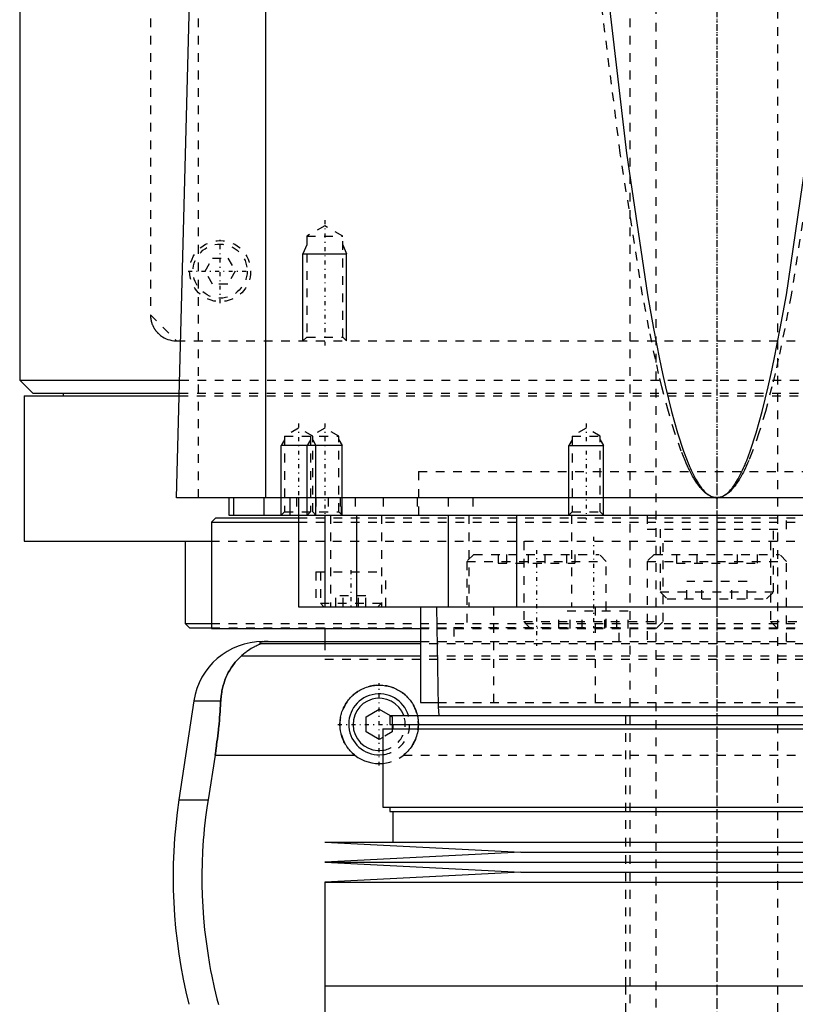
# Model space of a CAD drawing. Extents: x -90 to 90, y -139 to 487.
# Tile 5 of 14: x -80 to 9, y -42 to 71. Entities that reach past the tile are written whole.
import ezdxf

# ---------------------------------------------------------------- set-up
doc = ezdxf.new("R2010")
doc.units = 0
doc.linetypes.add('CENTER', pattern=[1.5, 0.45, -0.5, 0.05, -0.5])
doc.linetypes.add('DASHED', pattern=[2, 1, -1])
for name, color, linetype in [('AM_0', 7, 'CONTINUOUS'), ('AM_10', 7, 'CONTINUOUS'), ('AM_3', 7, 'DASHED'), ('AM_7', 7, 'CENTER')]:
    doc.layers.add(name, color=color, linetype=linetype)

msp = doc.modelspace()

# ---------------------------------------------------------------- linework, layer by layer
at = {"layer": 'AM_0', "color": 7, "linetype": 'CONTINUOUS'}
for p, q in [((-80, 291.5), (-80, 30)), ((-51.74, 16.5), (-51.74, 77.05)), ((-62, 16.5), (-60.5, 73.35)), ((-80, 30), (-78.5, 28.5)), ((-80, 30), (-61.61, 30)), ((-78.5, 28.5), (-61.65, 28.5)), ((-75, 28.5), (-75, 28.2)), ((-79.5, 28.2), (-79.5, 11.5)), ((-79.5, 28.2), (-61.66, 28.2)), ((62, 16.5), (-62, 16.5)), ((-56, 16.5), (-56, 14.5)), ((-55.47, 16.5), (-55.47, 14.5)), ((-52, 16.5), (-52, 14.5)), ((-49, 16.5), (-49, 14.5)), ((-48, 16.5), (-48, 4)), ((-57.5, 14.2), (-58, 13.7)), ((-58, 13.7), (-58, 1.5)), ((-58, 13.7), (-48.01, 13.7)), ((-57.5, 14.2), (-48.01, 14.2)), ((-56, 14.5), (56, 14.5)), ((-45, 14.5), (-45, 4)), ((-41.36, 14.5), (-41.36, 4)), ((-30.85, 14.5), (-30.85, 4)), ((-23, 14.5), (-23, 4)), ((-13, 14.5), (-13, 14.5)), ((0, 14.5), (0, 4)), ((-79.5, 11.5), (-58.06, 11.5)), ((-61, 11.5), (-61, 2.08)), ((-48, 4), (48, 4)), ((-34, 4), (-34, -7)), ((-32.18, 4), (-32, -7.5)), ((-61, 2.08), (-60.5, 1.58)), ((-61, 2.08), (-58.04, 2.08)), ((-60.5, 1.58), (-58.02, 1.58)), ((-58, 1.5), (-34.04, 1.5)), ((-45, 1.5), (-45, 0)), ((-52.11, 0), (-34, 0)), ((-34, -0.25), (-52.38, -0.25)), ((-34, -1.69), (-54.6, -1.69)), ((-60.02, -6.81), (-61.72, -18.16)), ((-60.02, -6.81), (-56.93, -6.81)), ((-40.25, -8.63), (-38.75, -7.77)), ((-38.75, -7.77), (-37.48, -8.5)), ((-34, -7), (-32.01, -7)), ((-32, -7.5), (-31.9, -8.5)), ((-32, -7.5), (32, -7.5)), ((-40.25, -10.37), (-40.25, -8.63)), ((-37.53, -8.5), (-37.53, -9.5)), ((-37.53, -8.5), (37.53, -8.5)), ((-38.33, -10), (-38.33, -19)), ((-38.33, -10), (38.33, -10)), ((-37.53, -9.5), (37.53, -9.5)), ((-37.25, -9.5), (-37.25, -10)), ((-37.17, -9.5), (-37.17, -10)), ((-38.75, -11.23), (-40.25, -10.37)), ((-38.33, -10.99), (-38.75, -11.23)), ((-57.58, -13.03), (-58.39, -18.16)), ((-57.58, -13.03), (-41.54, -13.03)), ((-61.72, -18.16), (-58.39, -18.16)), ((-38.33, -19), (38.33, -19)), ((-37.53, -19), (-37.53, -19.5)), ((-37.53, -19.5), (37.53, -19.5)), ((-37.17, -19.5), (-37.17, -23)), ((-45, -23), (-22.5, -24.15)), ((-45, -23), (45, -23)), ((-22.5, -24.15), (-45, -25.3)), ((-22.5, -24.15), (22.5, -24.15)), ((-45, -25.3), (-22.5, -26.45)), ((-45, -25.3), (45, -25.3)), ((-22.5, -26.45), (-45, -27.6)), ((-22.5, -26.45), (22.5, -26.45)), ((-45, -27.6), (-45, -39.5)), ((-45, -27.6), (45, -27.6)), ((-45, -39.5), (45, -39.5)), ((-45, -39.5), (-45, -52.9)), ((-45, -39.5), (0, -39.5))]:
    msp.add_line(p, q, dxfattribs=at)
for points in [[(-12.4, 73.35, 0), (-10.36, 56.04, 0), (-7.97, 39.77, 0), (-7.28, 35.91, 0), (-6.59, 32.39, 0), (-6.24, 30.76, 0), (-5.9, 29.22, 0), (-5.21, 26.41, 0), (-4.52, 23.94, 0), (-3.82, 21.83, 0), (-3.42, 20.76, 0), (-3.3, 20.48, 0), (-3.19, 20.2, 0), (-3.13, 20.07, 0), (-3.07, 19.94, 0), (-2.95, 19.68, 0), (-2.84, 19.44, 0), (-2.72, 19.2, 0), (-2.61, 18.98, 0), (-2.49, 18.76, 0), (-2.43, 18.66, 0), (-2.38, 18.56, 0), (-2.26, 18.36, 0), (-2.14, 18.18, 0), (-2.09, 18.09, 0), (-2.03, 18, 0), (-1.91, 17.83, 0), (-1.8, 17.68, 0), (-1.74, 17.6, 0), (-1.68, 17.53, 0), (-1.56, 17.39, 0), (-1.45, 17.27, 0), (-1.33, 17.15, 0), (-1.22, 17.04, 0), (-1.1, 16.94, 0), (-1.04, 16.9, 0), (-0.99, 16.85, 0), (-0.87, 16.78, 0), (-0.75, 16.71, 0), (-0.64, 16.65, 0), (-0.57, 16.62, 0), (-0.55, 16.61, 0), (-0.53, 16.6, 0), (-0.52, 16.6, 0), (-0.51, 16.6, 0), (-0.49, 16.59, 0), (-0.47, 16.58, 0), (-0.45, 16.58, 0), (-0.43, 16.57, 0), (-0.42, 16.56, 0), (-0.41, 16.56, 0), (-0.4, 16.56, 0), (-0.38, 16.55, 0), (-0.36, 16.55, 0), (-0.35, 16.54, 0), (-0.34, 16.54, 0), (-0.32, 16.54, 0), (-0.3, 16.53, 0), (-0.29, 16.53, 0), (-0.28, 16.53, 0), (-0.26, 16.52, 0), (-0.24, 16.52, 0), (-0.22, 16.52, 0), (-0.2, 16.51, 0), (-0.18, 16.51, 0), (-0.17, 16.51, 0), (-0.16, 16.51, 0), (-0.14, 16.51, 0), (-0.13, 16.51, 0), (-0.11, 16.5, 0), (-0.09, 16.5, 0), (-0.07, 16.5, 0), (-0.06, 16.5, 0), (-0.05, 16.5, 0), (-0.03, 16.5, 0), (-0.01, 16.5, 0), (0, 16.5, 0)], [(0, 16.5, 0), (0.01, 16.5, 0), (0.03, 16.5, 0), (0.05, 16.5, 0), (0.06, 16.5, 0), (0.07, 16.5, 0), (0.09, 16.5, 0), (0.11, 16.5, 0), (0.13, 16.51, 0), (0.14, 16.51, 0), (0.16, 16.51, 0), (0.17, 16.51, 0), (0.18, 16.51, 0), (0.2, 16.51, 0), (0.22, 16.52, 0), (0.24, 16.52, 0), (0.26, 16.52, 0), (0.28, 16.53, 0), (0.29, 16.53, 0), (0.3, 16.53, 0), (0.32, 16.54, 0), (0.34, 16.54, 0), (0.35, 16.54, 0), (0.36, 16.55, 0), (0.38, 16.55, 0), (0.4, 16.56, 0), (0.41, 16.56, 0), (0.42, 16.56, 0), (0.43, 16.57, 0), (0.45, 16.58, 0), (0.47, 16.58, 0), (0.49, 16.59, 0), (0.51, 16.6, 0), (0.52, 16.6, 0), (0.53, 16.6, 0), (0.55, 16.61, 0), (0.57, 16.62, 0), (0.59, 16.63, 0), (0.61, 16.63, 0), (0.63, 16.64, 0), (0.64, 16.65, 0), (0.65, 16.65, 0), (0.67, 16.66, 0), (0.69, 16.67, 0), (0.75, 16.71, 0), (0.87, 16.78, 0), (0.99, 16.85, 0), (1.04, 16.9, 0), (1.1, 16.94, 0), (1.22, 17.04, 0), (1.33, 17.15, 0), (1.45, 17.27, 0), (1.56, 17.39, 0), (1.68, 17.53, 0), (1.74, 17.6, 0), (1.8, 17.68, 0), (1.91, 17.83, 0), (2.03, 18, 0), (2.09, 18.09, 0), (2.14, 18.18, 0), (2.26, 18.36, 0), (2.38, 18.56, 0), (2.43, 18.66, 0), (2.49, 18.76, 0), (2.61, 18.98, 0), (2.72, 19.2, 0), (2.84, 19.44, 0), (2.95, 19.68, 0), (3.07, 19.94, 0), (3.13, 20.07, 0), (3.19, 20.2, 0), (3.3, 20.48, 0), (3.42, 20.76, 0), (3.82, 21.83, 0), (4.52, 23.94, 0), (5.21, 26.41, 0), (5.9, 29.22, 0), (6.24, 30.76, 0), (6.59, 32.39, 0), (7.28, 35.91, 0), (7.97, 39.77, 0), (10.36, 56.04, 0)], [(-51.49, 0, 0), (-51.5, 0, 0), (-51.51, 0, 0), (-51.52, 0, 0), (-51.52, 0, 0), (-51.53, 0, 0), (-51.53, 0, 0), (-51.54, 0, 0), (-51.55, 0, 0), (-51.56, 0, 0), (-51.57, 0, 0), (-51.57, 0, 0), (-51.58, 0, 0), (-51.59, 0, 0), (-51.6, 0, 0), (-51.6, 0, 0), (-51.61, 0, 0), (-51.62, 0, 0), (-51.63, 0, 0), (-51.63, 0, 0), (-51.64, 0, 0), (-51.65, 0, 0), (-51.65, 0, 0), (-51.66, 0, 0), (-51.67, 0, 0), (-51.67, 0, 0), (-51.68, 0, 0), (-51.68, 0, 0), (-51.69, 0, 0), (-51.7, 0, 0), (-51.7, 0, 0), (-51.71, 0, 0), (-51.72, 0, 0), (-51.72, 0, 0), (-51.73, 0, 0), (-51.73, 0, 0), (-51.74, 0, 0), (-51.75, 0, 0), (-51.76, 0, 0), (-51.76, -0.01, 0), (-51.77, -0.01, 0), (-51.77, -0.01, 0), (-51.78, -0.01, 0), (-51.78, -0.01, 0), (-51.79, -0.01, 0), (-51.8, -0.01, 0), (-51.8, -0.01, 0), (-51.81, -0.01, 0), (-51.81, -0.01, 0), (-51.82, -0.01, 0), (-51.82, -0.01, 0), (-51.84, -0.01, 0), (-51.87, -0.01, 0), (-51.89, -0.01, 0), (-51.91, -0.01, 0), (-51.93, -0.01, 0), (-51.96, -0.02, 0), (-51.99, -0.02, 0), (-52.01, -0.02, 0), (-52.04, -0.02, 0), (-52.05, -0.03, 0), (-52.06, -0.03, 0), (-52.08, -0.03, 0), (-52.1, -0.03, 0), (-52.1, -0.03, 0), (-52.11, -0.03, 0), (-52.13, -0.04, 0), (-52.15, -0.04, 0), (-52.15, -0.04, 0), (-52.16, -0.04, 0), (-52.17, -0.04, 0), (-52.19, -0.04, 0), (-52.23, -0.05, 0), (-52.3, -0.07, 0), (-52.35, -0.08, 0), (-52.39, -0.1, 0), (-52.41, -0.11, 0), (-52.42, -0.12, 0), (-52.43, -0.13, 0), (-52.45, -0.14, 0), (-52.45, -0.16, 0), (-52.45, -0.17, 0), (-52.45, -0.19, 0), (-52.44, -0.2, 0), (-52.44, -0.21, 0), (-52.43, -0.22, 0), (-52.41, -0.23, 0), (-52.39, -0.25, 0), (-52.38, -0.25, 0)], [(-52.38, -0.25, 0), (-52.38, -0.25, 0), (-52.38, -0.26, 0), (-52.38, -0.26, 0), (-52.38, -0.26, 0), (-52.38, -0.26, 0), (-52.38, -0.26, 0), (-52.38, -0.27, 0), (-52.38, -0.27, 0), (-52.38, -0.27, 0), (-52.39, -0.27, 0), (-52.39, -0.28, 0), (-52.39, -0.28, 0), (-52.4, -0.28, 0), (-52.41, -0.28, 0), (-52.41, -0.29, 0), (-52.42, -0.29, 0), (-52.43, -0.3, 0), (-52.43, -0.3, 0), (-52.44, -0.3, 0), (-52.45, -0.31, 0), (-52.46, -0.31, 0), (-52.46, -0.31, 0), (-52.47, -0.32, 0), (-52.48, -0.32, 0), (-52.49, -0.33, 0), (-52.5, -0.33, 0), (-52.5, -0.33, 0), (-52.51, -0.34, 0), (-52.53, -0.34, 0), (-52.54, -0.35, 0), (-52.55, -0.35, 0), (-52.57, -0.36, 0), (-52.57, -0.36, 0), (-52.58, -0.37, 0), (-52.6, -0.37, 0), (-52.61, -0.38, 0), (-52.66, -0.4, 0), (-52.76, -0.45, 0), (-52.88, -0.51, 0), (-53, -0.57, 0), (-53.06, -0.6, 0), (-53.13, -0.64, 0), (-53.27, -0.72, 0), (-53.43, -0.81, 0), (-53.59, -0.91, 0), (-53.76, -1.02, 0), (-53.94, -1.15, 0), (-54.03, -1.21, 0), (-54.12, -1.29, 0), (-54.31, -1.44, 0), (-54.5, -1.6, 0), (-54.6, -1.69, 0)], [(-54.6, -1.69, 0), (-54.72, -1.8, 0), (-54.94, -2.02, 0), (-55.16, -2.25, 0), (-55.26, -2.37, 0), (-55.36, -2.49, 0), (-55.55, -2.74, 0), (-55.73, -3, 0), (-55.9, -3.27, 0), (-56.06, -3.55, 0), (-56.2, -3.83, 0), (-56.27, -3.98, 0), (-56.33, -4.12, 0), (-56.45, -4.42, 0), (-56.55, -4.72, 0), (-56.65, -5.03, 0), (-56.73, -5.34, 0), (-56.8, -5.66, 0), (-56.82, -5.83, 0), (-56.85, -5.99, 0), (-56.89, -6.32, 0), (-56.92, -6.65, 0), (-56.93, -6.81, 0)], [(-41.54, -13.03, 0), (-41.6, -12.98, 0), (-41.72, -12.88, 0), (-41.84, -12.77, 0), (-41.9, -12.72, 0), (-41.95, -12.66, 0), (-42.06, -12.55, 0), (-42.16, -12.43, 0), (-42.27, -12.31, 0), (-42.36, -12.18, 0), (-42.46, -12.05, 0), (-42.5, -11.98, 0), (-42.55, -11.91, 0), (-42.63, -11.77, 0), (-42.71, -11.63, 0), (-42.79, -11.49, 0), (-42.86, -11.34, 0), (-42.92, -11.19, 0), (-42.95, -11.11, 0), (-42.98, -11.03, 0), (-43.03, -10.88, 0), (-43.08, -10.72, 0), (-43.1, -10.64, 0), (-43.12, -10.56, 0), (-43.16, -10.41, 0), (-43.19, -10.25, 0), (-43.2, -10.17, 0), (-43.21, -10.09, 0), (-43.23, -9.93, 0), (-43.24, -9.77, 0), (-43.25, -9.62, 0), (-43.25, -9.47, 0), (-43.25, -9.31, 0), (-43.24, -9.23, 0), (-43.24, -9.16, 0), (-43.22, -9, 0), (-43.2, -8.84, 0), (-43.18, -8.69, 0), (-43.14, -8.53, 0), (-43.11, -8.38, 0), (-43.09, -8.3, 0), (-43.06, -8.22, 0), (-43.02, -8.07, 0), (-42.96, -7.92, 0), (-42.9, -7.77, 0), (-42.84, -7.62, 0), (-42.77, -7.48, 0), (-42.73, -7.41, 0), (-42.7, -7.34, 0), (-42.62, -7.2, 0), (-42.53, -7.07, 0), (-42.45, -6.93, 0), (-42.35, -6.81, 0), (-42.26, -6.68, 0), (-42.21, -6.62, 0), (-42.16, -6.56, 0), (-42.06, -6.45, 0), (-41.95, -6.34, 0), (-41.85, -6.23, 0), (-41.73, -6.13, 0), (-41.61, -6.03, 0), (-41.55, -5.98, 0), (-41.49, -5.93, 0), (-41.37, -5.84, 0), (-41.24, -5.75, 0), (-41.17, -5.7, 0), (-41.1, -5.66, 0), (-40.96, -5.58, 0), (-40.82, -5.5, 0), (-40.75, -5.47, 0), (-40.67, -5.43, 0), (-40.53, -5.37, 0), (-40.38, -5.3, 0), (-40.22, -5.25, 0), (-40.07, -5.2, 0), (-39.91, -5.15, 0), (-39.83, -5.13, 0), (-39.75, -5.11, 0), (-39.6, -5.08, 0), (-39.44, -5.05, 0), (-39.28, -5.03, 0), (-39.12, -5.02, 0), (-38.96, -5, 0), (-38.88, -5, 0), (-38.8, -5, 0), (-38.65, -5, 0), (-38.49, -5.01, 0), (-38.33, -5.02, 0), (-38.18, -5.04, 0), (-38.02, -5.06, 0), (-37.94, -5.07, 0), (-37.86, -5.09, 0), (-37.7, -5.12, 0), (-37.54, -5.17, 0), (-37.39, -5.21, 0), (-37.23, -5.26, 0), (-37.08, -5.32, 0), (-37, -5.35, 0), (-36.93, -5.38, 0), (-36.78, -5.45, 0), (-36.64, -5.53, 0), (-36.5, -5.6, 0), (-36.36, -5.69, 0), (-36.23, -5.77, 0), (-36.16, -5.82, 0), (-36.1, -5.87, 0), (-35.97, -5.96, 0), (-35.85, -6.06, 0), (-35.79, -6.11, 0), (-35.73, -6.16, 0), (-35.62, -6.26, 0), (-35.52, -6.37, 0), (-35.46, -6.43, 0), (-35.41, -6.48, 0), (-35.31, -6.6, 0), (-35.21, -6.72, 0), (-35.12, -6.84, 0), (-35.03, -6.97, 0), (-34.94, -7.1, 0), (-34.9, -7.17, 0), (-34.86, -7.24, 0), (-34.78, -7.38, 0), (-34.71, -7.52, 0), (-34.64, -7.67, 0), (-34.58, -7.81, 0), (-34.52, -7.96, 0), (-34.49, -8.04, 0), (-34.47, -8.12, 0), (-34.42, -8.27, 0), (-34.38, -8.42, 0), (-34.36, -8.5, 0)], [(-56.93, -6.81, 0), (-56.94, -6.99, 0), (-56.96, -7.33, 0), (-56.98, -7.68, 0), (-56.99, -7.85, 0), (-57, -8.03, 0), (-57.03, -8.37, 0), (-57.06, -8.72, 0), (-57.09, -9.07, 0), (-57.12, -9.42, 0), (-57.15, -9.77, 0), (-57.17, -9.94, 0), (-57.19, -10.12, 0), (-57.23, -10.46, 0), (-57.27, -10.81, 0), (-57.31, -11.15, 0), (-57.36, -11.5, 0), (-57.4, -11.84, 0), (-57.43, -12.01, 0), (-57.45, -12.18, 0), (-57.5, -12.52, 0), (-57.55, -12.86, 0), (-57.58, -13.03, 0)], [(-58.39, -18.16, 0), (-58.5, -18.82, 0), (-58.67, -20.16, 0), (-58.82, -21.48, 0), (-58.88, -22.14, 0), (-58.94, -22.8, 0), (-59.02, -24.1, 0), (-59.07, -25.38, 0), (-59.09, -26.64, 0), (-59.09, -27.88, 0), (-59.06, -29.15, 0), (-59.03, -29.79, 0), (-58.99, -30.44, 0), (-58.9, -31.75, 0), (-58.78, -33.07, 0), (-58.62, -34.4, 0), (-58.43, -35.73, 0), (-58.21, -37.05, 0), (-58.09, -37.72, 0), (-57.96, -38.38, 0), (-57.68, -39.69, 0), (-57.37, -40.98, 0), (-57.2, -41.62, 0)]]:
    msp.add_polyline3d(points, dxfattribs=at)
for centre, radius, start, end in [((-52.11, -8), 8, 90, 171.467), ((-38.75, -9.5), 3.5, 16.6015, 276.9746), ((-38.75, -9.5), 3, 19.4712, 278.1443), ((-38.75, -9.5), 4.5, 231.7104, 275.4193), ((-2.39, -27.06), 60, 171.467, 194.0378)]:
    msp.add_arc(centre, radius, start, end, dxfattribs=at)
at = {"layer": 'AM_10', "color": 7, "linetype": 'CONTINUOUS'}
for p, q in [((-47.07, 45.5), (-47.5, 44.5)), ((-42.93, 45.5), (-42.5, 44.5)), ((-47.5, 34.5), (-47.5, 44.5)), ((-47.5, 44.5), (-42.5, 44.5)), ((-42.5, 34.5), (-42.5, 44.5)), ((-49.62, 23.16), (-50, 22.5)), ((-46.62, 23.16), (-47, 22.5)), ((-46.38, 23.16), (-46, 22.5)), ((-43.38, 23.16), (-43, 22.5)), ((-16.62, 23.16), (-17, 22.5)), ((-13.38, 23.16), (-13, 22.5)), ((-50, 14.5), (-50, 22.5)), ((-43, 22.5), (-50, 22.5)), ((-47, 14.5), (-47, 22.5)), ((-46, 14.5), (-46, 22.5)), ((-43, 14.5), (-43, 22.5)), ((-17, 14.5), (-17, 22.5)), ((-17, 22.5), (-13, 22.5)), ((-13, 14.5), (-13, 22.5))]:
    msp.add_line(p, q, dxfattribs=at)
at = {"layer": 'AM_3', "color": 6, "linetype": 'DASHED'}
for p, q in [((-7, 419), (-7, -110.5)), ((7, -110.5), (7, 419)), ((-10, 403.5), (-10, -70.5)), ((-65, 313.5), (-65, 37.5)), ((-59.5, 16.5), (-59.5, 75.49)), ((-45, 47.69), (-47.07, 46.5)), ((-42.93, 46.5), (-45, 47.69)), ((-47.07, 46.5), (-47.07, 34.93)), ((-47.07, 46.5), (-42.93, 46.5)), ((-42.93, 34.93), (-42.93, 46.5)), ((-58.73, 42.5), (-57.87, 44)), ((-57.87, 44), (-56.13, 44)), ((-56.13, 44), (-55.27, 42.5)), ((-57.87, 41), (-58.73, 42.5)), ((-55.27, 42.5), (-56.13, 41)), ((-56.13, 41), (-57.87, 41)), ((-65, 37.5), (-62, 34.5)), ((-62, 34.5), (62, 34.5)), ((-47.07, 34.93), (-47.5, 34.5)), ((-47.07, 34.93), (-42.93, 34.93)), ((-42.5, 34.5), (-42.93, 34.93)), ((-61.61, 30), (61.61, 30)), ((-61.65, 28.5), (61.65, 28.5)), ((-61.66, 28.2), (61.66, 28.2)), ((-48, 24.5), (-49.62, 23.56)), ((-46.38, 23.56), (-48, 24.5)), ((-45, 24.5), (-46.62, 23.56)), ((-43.38, 23.56), (-45, 24.5)), ((-15, 24.5), (-16.62, 23.56)), ((-13.38, 23.56), (-15, 24.5)), ((-49.62, 23.56), (-49.62, 14.88)), ((-49.62, 23.56), (-43.38, 23.56)), ((-46.62, 23.56), (-46.62, 14.88)), ((-46.38, 14.88), (-46.38, 23.56)), ((-43.38, 14.88), (-43.38, 23.56)), ((-16.62, 23.56), (-16.62, 14.88)), ((-16.62, 23.56), (-13.38, 23.56)), ((-13.38, 14.88), (-13.38, 23.56)), ((-34.25, 19.5), (34.25, 19.5)), ((-34.25, 19.5), (-34.25, 14.2)), ((-34.25, 19.5), (0, 19.5)), ((-48.25, 16.5), (-48.25, 14.5)), ((-46, 16.5), (-46, 14.5)), ((-44.59, 16.5), (-44.59, 14.5)), ((-43.24, 16.5), (-43.24, 14.5)), ((-43.09, 14.5), (-43.09, 16.5)), ((-41.5, 16.5), (-41.5, 14.5)), ((-38.29, 16.5), (-38.29, 14.5)), ((-34.38, 16.5), (-34.38, 14.5)), ((-30.84, 16.5), (-30.84, 14.5)), ((-28, 16.5), (-28, 14.5)), ((-49.62, 14.88), (-50, 14.5)), ((-49.62, 14.88), (-43.38, 14.88)), ((-46.62, 14.88), (-47, 14.5)), ((-46, 14.5), (-46.38, 14.88)), ((-43, 14.5), (-43.38, 14.88)), ((-16.62, 14.88), (-17, 14.5)), ((-16.62, 14.88), (-13.38, 14.88)), ((-13, 14.5), (-13.38, 14.88)), ((-48.01, 14.2), (48.01, 14.2)), ((-48.01, 13.7), (48.01, 13.7)), ((-44.34, 14.5), (-44.34, 4)), ((-38.5, 14.5), (-38.5, 4)), ((-28.48, 14.5), (-28.48, 4)), ((-16.7, 14.5), (-16.7, 4)), ((-8, 14.5), (-8, 12.9)), ((8, 12.9), (8, 14.5)), ((-8, 12.9), (8, 12.9)), ((-6.5, 12.9), (-6.5, 5.7)), ((6.5, 5.7), (6.5, 12.9)), ((-58.06, 11.5), (58.06, 11.5)), ((-22.16, 11.5), (-22.16, 2.3)), ((-6.16, 2.3), (-6.16, 11.5)), ((6.16, 11.5), (6.16, 2.3)), ((-27.9, 10), (-28.7, 9.2)), ((-28.7, 9.2), (-28.7, 1.6)), ((-28.7, 9.2), (-12.7, 9.2)), ((-27.9, 10), (-13.5, 10)), ((-25.1, 10), (-25.1, 9)), ((-24.14, 10), (-24.14, 9)), ((-21.66, 10), (-21.66, 9)), ((-19.74, 10), (-19.74, 9)), ((-17.27, 10), (-17.27, 9)), ((-16.31, 10), (-16.31, 9)), ((-12.7, 9.2), (-13.5, 10)), ((-12.7, 1.6), (-12.7, 9.2)), ((-7.2, 10), (-8, 9.2)), ((-8, 9.2), (-8, 0)), ((-8, 9.2), (8, 9.2)), ((-7.2, 10), (7.2, 10)), ((-4.62, 10), (-4.62, 9)), ((-2.31, 10), (-2.31, 9)), ((2.31, 10), (2.31, 9)), ((4.62, 10), (4.62, 9)), ((8, 9.2), (7.2, 10)), ((8, 0), (8, 9.2)), ((-46, 8), (-46, 4)), ((-46, 8), (-38, 8)), ((-45.5, 8), (-45.5, 4.4)), ((-38, 4), (-38, 8)), ((-25.1, 9), (-16.31, 9)), ((-4.62, 9), (4.62, 9)), ((-3.46, 4.9), (-3.46, 6.9)), ((3.46, 6.9), (-3.46, 6.9)), ((-1.73, 4.9), (-1.73, 6.9)), ((1.73, 4.9), (1.73, 6.9)), ((3.46, 4.9), (3.46, 6.9)), ((-6.5, 5.7), (-5.7, 4.9)), ((-6.5, 5.7), (6.5, 5.7)), ((5.7, 4.9), (6.5, 5.7)), ((-43.73, 4), (-43.73, 5.25)), ((-40.27, 5.25), (-43.73, 5.25)), ((-42.87, 4), (-42.87, 5.25)), ((-41.13, 4), (-41.13, 5.25)), ((-40.27, 4), (-40.27, 5.25)), ((-5.7, 4.9), (5.7, 4.9)), ((-45.5, 4.4), (-45.1, 4)), ((-45.5, 4.4), (-38.5, 4.4)), ((-38.9, 4), (-38.5, 4.4)), ((-25.65, 4), (-25.65, -7)), ((-18.12, 1.5), (-18.12, 3.5)), ((-10.19, 3.5), (-18.12, 3.5)), ((-16.83, 1.5), (-16.83, 3.5)), ((-15.44, 1.5), (-15.44, 3.5)), ((-13.98, 4), (-13.98, -7)), ((-12.87, 1.5), (-12.87, 3.5)), ((-11.48, 1.5), (-11.48, 3.5)), ((-10.19, 1.5), (-10.19, 3.5)), ((-22.16, 2.3), (-21.36, 1.5)), ((-22.16, 2.3), (-6.16, 2.3)), ((-6.96, 1.5), (-6.16, 2.3)), ((6.16, 2.3), (6.96, 1.5)), ((6.16, 2.3), (22.16, 2.3)), ((-58.04, 2.08), (58.04, 2.08)), ((-58.02, 1.58), (58.02, 1.58)), ((-45, 1.58), (-45, 1.5)), ((-34.04, 1.5), (34.04, 1.5)), ((-30.2, 1.6), (-30.2, 0)), ((-30.2, 1.6), (-11.2, 1.6)), ((-20.59, 1.5), (-20.59, 1.6)), ((-15.21, 1.6), (-15.21, 1.5)), ((-11.2, 0), (-11.2, 1.6)), ((-45, 0), (-45, -2)), ((-34, 0), (34, 0)), ((34, -0.25), (-34, -0.25)), ((-45, -2), (45, -2)), ((-45, -2), (45, -2)), ((34, -1.69), (-34, -1.69)), ((-32.01, -7), (32.01, -7)), ((-37.48, -8.5), (-37.25, -8.63)), ((-37.25, -8.63), (-37.25, -9.5)), ((-10.5, -8.5), (-10.5, -39.5)), ((-37.25, -10), (-37.25, -10.37)), ((-37.25, -10.37), (-38.33, -10.99)), ((-35.96, -13.03), (35.96, -13.03)), ((-10.5, -39.5), (-10.5, -70.5))]:
    msp.add_line(p, q, dxfattribs=at)
for points in [[(0, 16.5, 0), (-0.01, 16.5, 0), (-0.03, 16.5, 0), (-0.05, 16.5, 0), (-0.06, 16.5, 0), (-0.07, 16.5, 0), (-0.09, 16.5, 0), (-0.11, 16.5, 0), (-0.13, 16.51, 0), (-0.15, 16.51, 0), (-0.18, 16.51, 0), (-0.19, 16.51, 0), (-0.2, 16.51, 0), (-0.22, 16.51, 0), (-0.24, 16.52, 0), (-0.26, 16.52, 0), (-0.28, 16.52, 0), (-0.3, 16.53, 0), (-0.31, 16.53, 0), (-0.32, 16.53, 0), (-0.34, 16.54, 0), (-0.36, 16.54, 0), (-0.37, 16.54, 0), (-0.38, 16.55, 0), (-0.4, 16.55, 0), (-0.42, 16.56, 0), (-0.43, 16.56, 0), (-0.44, 16.56, 0), (-0.46, 16.57, 0), (-0.49, 16.58, 0), (-0.51, 16.58, 0), (-0.53, 16.59, 0), (-0.55, 16.6, 0), (-0.56, 16.6, 0), (-0.57, 16.6, 0), (-0.59, 16.61, 0), (-0.61, 16.62, 0), (-0.68, 16.65, 0), (-0.81, 16.71, 0), (-0.93, 16.78, 0), (-1.05, 16.85, 0), (-1.12, 16.9, 0), (-1.18, 16.94, 0), (-1.3, 17.04, 0), (-1.43, 17.15, 0), (-1.55, 17.26, 0), (-1.67, 17.39, 0), (-1.8, 17.53, 0), (-1.86, 17.6, 0), (-1.92, 17.68, 0), (-2.05, 17.83, 0), (-2.17, 18, 0), (-2.23, 18.09, 0), (-2.29, 18.17, 0), (-2.42, 18.36, 0), (-2.54, 18.56, 0), (-2.6, 18.66, 0), (-2.66, 18.76, 0), (-2.79, 18.98, 0), (-2.91, 19.2, 0), (-3.04, 19.44, 0), (-3.16, 19.68, 0), (-3.28, 19.94, 0), (-3.35, 20.07, 0), (-3.41, 20.2, 0), (-3.53, 20.47, 0), (-3.65, 20.76, 0), (-4.09, 21.83, 0), (-4.83, 23.94, 0), (-5.57, 26.4, 0), (-6.31, 29.22, 0), (-6.68, 30.76, 0), (-7.05, 32.38, 0), (-7.79, 35.9, 0), (-8.52, 39.76, 0), (-11.09, 56.03, 0), (-13.28, 73.35, 0)], [(11.09, 56.03, 0), (8.52, 39.76, 0), (7.79, 35.9, 0), (7.05, 32.38, 0), (6.68, 30.76, 0), (6.31, 29.22, 0), (5.57, 26.4, 0), (4.83, 23.94, 0), (4.09, 21.83, 0), (3.65, 20.76, 0), (3.53, 20.47, 0), (3.41, 20.2, 0), (3.35, 20.07, 0), (3.28, 19.94, 0), (3.16, 19.68, 0), (3.04, 19.44, 0), (2.91, 19.2, 0), (2.79, 18.98, 0), (2.66, 18.76, 0), (2.6, 18.66, 0), (2.54, 18.56, 0), (2.42, 18.36, 0), (2.29, 18.17, 0), (2.23, 18.09, 0), (2.17, 18, 0), (2.05, 17.83, 0), (1.92, 17.68, 0), (1.86, 17.6, 0), (1.8, 17.53, 0), (1.67, 17.39, 0), (1.55, 17.26, 0), (1.43, 17.15, 0), (1.3, 17.04, 0), (1.18, 16.94, 0), (1.12, 16.9, 0), (1.05, 16.85, 0), (0.93, 16.78, 0), (0.81, 16.71, 0), (0.68, 16.65, 0), (0.56, 16.6, 0), (0.49, 16.58, 0), (0.46, 16.57, 0), (0.44, 16.56, 0), (0.43, 16.56, 0), (0.42, 16.56, 0), (0.4, 16.55, 0), (0.38, 16.55, 0), (0.37, 16.54, 0), (0.36, 16.54, 0), (0.34, 16.54, 0), (0.32, 16.53, 0), (0.31, 16.53, 0), (0.3, 16.53, 0), (0.28, 16.52, 0), (0.26, 16.52, 0), (0.24, 16.52, 0), (0.22, 16.51, 0), (0.2, 16.51, 0), (0.19, 16.51, 0), (0.18, 16.51, 0), (0.15, 16.51, 0), (0.13, 16.51, 0), (0.11, 16.5, 0), (0.09, 16.5, 0), (0.07, 16.5, 0), (0.06, 16.5, 0), (0.05, 16.5, 0), (0.03, 16.5, 0), (0.01, 16.5, 0), (0, 16.5, 0)], [(-65, 37.5, 0), (-65, 37.47, 0), (-65, 37.42, 0), (-65, 37.36, 0), (-65, 37.33, 0), (-64.99, 37.3, 0), (-64.99, 37.25, 0), (-64.98, 37.19, 0), (-64.98, 37.14, 0), (-64.97, 37.09, 0), (-64.96, 37.03, 0), (-64.96, 37, 0), (-64.95, 36.98, 0), (-64.94, 36.92, 0), (-64.93, 36.87, 0), (-64.92, 36.82, 0), (-64.91, 36.77, 0), (-64.9, 36.72, 0), (-64.89, 36.69, 0), (-64.88, 36.67, 0), (-64.87, 36.62, 0), (-64.85, 36.57, 0), (-64.84, 36.54, 0), (-64.83, 36.52, 0), (-64.82, 36.47, 0), (-64.8, 36.42, 0), (-64.79, 36.4, 0), (-64.78, 36.37, 0), (-64.76, 36.32, 0), (-64.74, 36.28, 0), (-64.72, 36.23, 0), (-64.7, 36.19, 0), (-64.68, 36.14, 0), (-64.66, 36.12, 0), (-64.65, 36.1, 0), (-64.63, 36.06, 0), (-64.61, 36.01, 0), (-64.58, 35.97, 0), (-64.56, 35.93, 0), (-64.53, 35.89, 0), (-64.52, 35.87, 0), (-64.51, 35.85, 0), (-64.48, 35.81, 0), (-64.45, 35.77, 0), (-64.43, 35.74, 0), (-64.4, 35.7, 0), (-64.37, 35.66, 0), (-64.36, 35.65, 0), (-64.34, 35.63, 0), (-64.32, 35.59, 0), (-64.29, 35.56, 0), (-64.26, 35.53, 0), (-64.23, 35.49, 0), (-64.2, 35.46, 0), (-64.19, 35.45, 0), (-64.17, 35.43, 0), (-64.14, 35.4, 0), (-64.12, 35.37, 0), (-64.01, 35.28, 0), (-63.92, 35.2, 0), (-63.83, 35.12, 0), (-63.63, 34.98, 0), (-63.42, 34.86, 0), (-63.21, 34.75, 0), (-62.99, 34.67, 0), (-62.77, 34.6, 0), (-62.66, 34.57, 0), (-62.55, 34.55, 0), (-62.33, 34.52, 0), (-62.11, 34.5, 0), (-62, 34.5, 0)], [(-56.93, -6.81, 0), (-56.92, -6.65, 0), (-56.89, -6.32, 0), (-56.85, -5.99, 0), (-56.82, -5.83, 0), (-56.8, -5.66, 0), (-56.73, -5.34, 0), (-56.65, -5.03, 0), (-56.55, -4.72, 0), (-56.45, -4.42, 0), (-56.33, -4.12, 0), (-56.27, -3.97, 0), (-56.2, -3.83, 0), (-56.06, -3.55, 0), (-55.9, -3.27, 0), (-55.73, -3, 0), (-55.55, -2.74, 0), (-55.36, -2.49, 0), (-55.26, -2.37, 0), (-55.16, -2.25, 0), (-54.94, -2.02, 0), (-54.72, -1.8, 0), (-54.6, -1.69, 0)], [(-57.58, -13.03, 0), (-57.55, -12.86, 0), (-57.5, -12.52, 0), (-57.45, -12.18, 0), (-57.43, -12.01, 0), (-57.4, -11.84, 0), (-57.36, -11.5, 0), (-57.31, -11.15, 0), (-57.27, -10.81, 0), (-57.23, -10.46, 0), (-57.19, -10.12, 0), (-57.17, -9.94, 0), (-57.15, -9.77, 0), (-57.12, -9.42, 0), (-57.09, -9.07, 0), (-57.06, -8.72, 0), (-57.03, -8.37, 0), (-57, -8.03, 0), (-56.99, -7.85, 0), (-56.98, -7.68, 0), (-56.96, -7.33, 0), (-56.94, -6.99, 0), (-56.93, -6.81, 0)], [(-34.36, -8.5, 0), (-34.36, -8.53, 0), (-34.34, -8.58, 0), (-34.33, -8.64, 0), (-34.33, -8.67, 0), (-34.32, -8.7, 0), (-34.31, -8.75, 0), (-34.3, -8.81, 0), (-34.3, -8.86, 0), (-34.29, -8.92, 0), (-34.28, -8.97, 0), (-34.28, -9, 0), (-34.27, -9.03, 0), (-34.27, -9.09, 0), (-34.26, -9.14, 0), (-34.26, -9.2, 0), (-34.26, -9.25, 0), (-34.25, -9.31, 0), (-34.25, -9.33, 0), (-34.25, -9.36, 0), (-34.25, -9.42, 0), (-34.25, -9.47, 0), (-34.25, -9.5, 0)], [(-34.28, -10, 0), (-34.29, -10.1, 0), (-34.32, -10.29, 0), (-34.36, -10.48, 0), (-34.38, -10.58, 0), (-34.41, -10.68, 0), (-34.46, -10.87, 0), (-34.53, -11.06, 0), (-34.6, -11.25, 0), (-34.69, -11.43, 0), (-34.78, -11.61, 0), (-34.82, -11.7, 0), (-34.87, -11.79, 0), (-34.98, -11.96, 0), (-35.09, -12.12, 0), (-35.21, -12.28, 0), (-35.33, -12.43, 0), (-35.46, -12.57, 0), (-35.53, -12.64, 0), (-35.6, -12.71, 0), (-35.74, -12.84, 0), (-35.89, -12.97, 0), (-35.96, -13.03, 0)], [(-34.25, -9.5, 0), (-34.25, -9.58, 0), (-34.26, -9.75, 0), (-34.27, -9.92, 0), (-34.28, -10, 0)]]:
    msp.add_polyline3d(points, dxfattribs=at)
for radius in [3.5, 3.1]:
    msp.add_circle((-57, 42.5), radius, dxfattribs=at)
for radius, start, end in [(4.5, 275.4193, 231.7104), (3, 278.1443, 19.4712), (3.5, 276.9746, 16.6015)]:
    msp.add_arc((-38.75, -9.5), radius, start, end, dxfattribs=at)
at = {"layer": 'AM_7', "color": 4, "linetype": 'CENTER'}
for p, q in [((0, 487.48), (0, -138.97)), ((0, 317.3), (0, -16.93)), ((0, 242.7), (0, -37.19)), ((-45, 48.35), (-45, 33.84)), ((-57, 38.83), (-57, 46.17)), ((-60.67, 42.5), (-53.33, 42.5)), ((-48, 25), (-48, 14)), ((-45, 25), (-45, 14)), ((-15, 25), (-15, 14)), ((0, 20.48), (0, -81.35)), ((-14.16, 12), (-14.16, 1)), ((-20.7, 10.5), (-20.7, -0.5)), ((-42, 8.2), (-42, 3.8)), ((-38.75, -14.23), (-38.75, -4.77)), ((0, -5.4), (0, -73.6)), ((0, -6.95), (0, -41.05)), ((-43.48, -9.5), (-34.02, -9.5))]:
    msp.add_line(p, q, dxfattribs=at)

doc.saveas('drawing.dxf')
